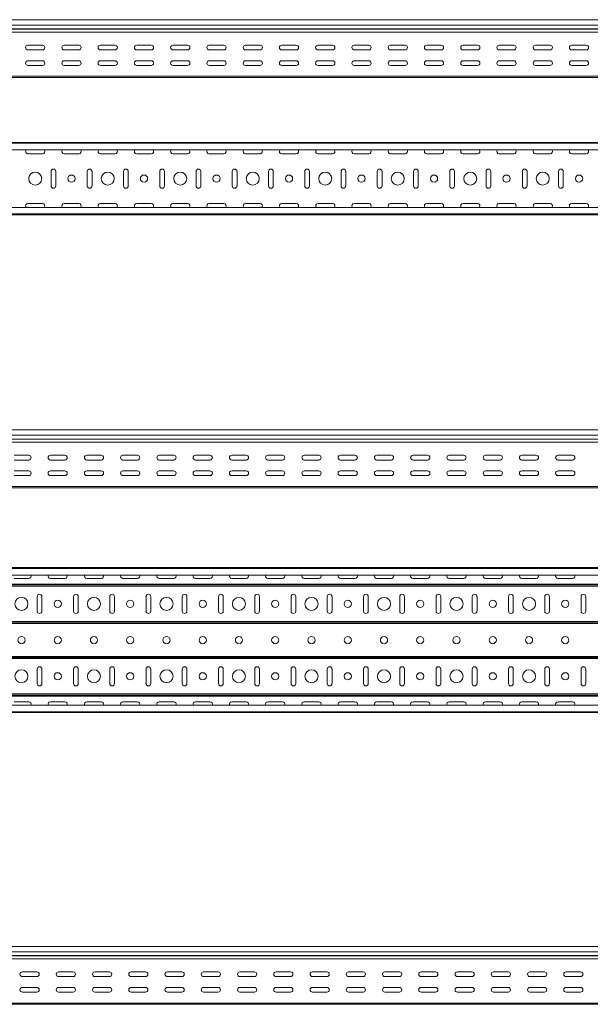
# Model space of a CAD drawing. Header units: millimetres. Extents: x -687 to 2818, y -3045 to -151.
# Tile 10 of 11: x 1198 to 1985, y -1510 to -151. Entities that reach past the tile are written whole.
import ezdxf

# ---------------------------------------------------------------- set-up
doc = ezdxf.new("R2010")
doc.units = ezdxf.units.MM

msp = doc.modelspace()

# ---------------------------------------------------------------- linework, layer by layer
at = {"color": 7, "linetype": 'Continuous', "lineweight": 15}
for p, q in [((2809.2, -151.1), (341.2, -151.1)), ((341.2, -158.6), (2809.2, -158.6)), ((341.2, -163.9), (2809.2, -163.9)), ((341.2, -164.3), (2809.2, -164.3)), ((341.2, -168.4), (2809.2, -168.4)), ((1209.2, -186.4), (1229.2, -186.4)), ((1259.2, -186.4), (1279.2, -186.4)), ((1309.2, -186.4), (1329.2, -186.4)), ((1359.2, -186.4), (1379.2, -186.4)), ((1409.2, -186.4), (1429.2, -186.4)), ((1459.2, -186.4), (1479.2, -186.4)), ((1509.2, -186.4), (1529.2, -186.4)), ((1559.2, -186.4), (1579.2, -186.4)), ((1609.2, -186.4), (1629.2, -186.4)), ((1659.2, -186.4), (1679.2, -186.4)), ((1709.2, -186.4), (1729.2, -186.4)), ((1759.2, -186.4), (1779.2, -186.4)), ((1809.2, -186.4), (1829.2, -186.4)), ((1859.2, -186.4), (1879.2, -186.4)), ((1909.2, -186.4), (1929.2, -186.4)), ((1959.2, -186.4), (1979.2, -186.4)), ((1229.2, -192.9), (1209.2, -192.9)), ((1279.2, -192.9), (1259.2, -192.9)), ((1329.2, -192.9), (1309.2, -192.9)), ((1379.2, -192.9), (1359.2, -192.9)), ((1429.2, -192.9), (1409.2, -192.9)), ((1479.2, -192.9), (1459.2, -192.9)), ((1529.2, -192.9), (1509.2, -192.9)), ((1579.2, -192.9), (1559.2, -192.9)), ((1629.2, -192.9), (1609.2, -192.9)), ((1679.2, -192.9), (1659.2, -192.9)), ((1729.2, -192.9), (1709.2, -192.9)), ((1779.2, -192.9), (1759.2, -192.9)), ((1829.2, -192.9), (1809.2, -192.9)), ((1879.2, -192.9), (1859.2, -192.9)), ((1929.2, -192.9), (1909.2, -192.9)), ((1979.2, -192.9), (1959.2, -192.9)), ((1209.2, -207.9), (1229.2, -207.9)), ((1229.2, -214.4), (1209.2, -214.4)), ((1259.2, -207.9), (1279.2, -207.9)), ((1279.2, -214.4), (1259.2, -214.4)), ((1309.2, -207.9), (1329.2, -207.9)), ((1329.2, -214.4), (1309.2, -214.4)), ((1359.2, -207.9), (1379.2, -207.9)), ((1379.2, -214.4), (1359.2, -214.4)), ((1409.2, -207.9), (1429.2, -207.9)), ((1429.2, -214.4), (1409.2, -214.4)), ((1459.2, -207.9), (1479.2, -207.9)), ((1479.2, -214.4), (1459.2, -214.4)), ((1509.2, -207.9), (1529.2, -207.9)), ((1529.2, -214.4), (1509.2, -214.4)), ((1559.2, -207.9), (1579.2, -207.9)), ((1579.2, -214.4), (1559.2, -214.4)), ((1609.2, -207.9), (1629.2, -207.9)), ((1629.2, -214.4), (1609.2, -214.4)), ((1659.2, -207.9), (1679.2, -207.9)), ((1679.2, -214.4), (1659.2, -214.4)), ((1709.2, -207.9), (1729.2, -207.9)), ((1729.2, -214.4), (1709.2, -214.4)), ((1759.2, -207.9), (1779.2, -207.9)), ((1779.2, -214.4), (1759.2, -214.4)), ((1809.2, -207.9), (1829.2, -207.9)), ((1829.2, -214.4), (1809.2, -214.4)), ((1859.2, -207.9), (1879.2, -207.9)), ((1879.2, -214.4), (1859.2, -214.4)), ((1909.2, -207.9), (1929.2, -207.9)), ((1929.2, -214.4), (1909.2, -214.4)), ((1959.2, -207.9), (1979.2, -207.9)), ((1979.2, -214.4), (1959.2, -214.4)), ((341.2, -229.3), (2809.2, -229.3)), ((341.2, -231.1), (2809.2, -231.1)), ((341.2, -320.5), (2809.2, -320.5)), ((2809.2, -321.6), (341.2, -321.6)), ((341.2, -330.7), (2809.2, -330.7)), ((1209.2, -336.2), (1229.2, -336.2)), ((1259.2, -336.2), (1279.2, -336.2)), ((1309.2, -336.2), (1329.2, -336.2)), ((1359.2, -336.2), (1379.2, -336.2)), ((1409.2, -336.2), (1429.2, -336.2)), ((1459.2, -336.2), (1479.2, -336.2)), ((1509.2, -336.2), (1529.2, -336.2)), ((1559.2, -336.2), (1579.2, -336.2)), ((1609.2, -336.2), (1629.2, -336.2)), ((1659.2, -336.2), (1679.2, -336.2)), ((1709.2, -336.2), (1729.2, -336.2)), ((1759.2, -336.2), (1779.2, -336.2)), ((1809.2, -336.2), (1829.2, -336.2)), ((1859.2, -336.2), (1879.2, -336.2)), ((1909.2, -336.2), (1929.2, -336.2)), ((1959.2, -336.2), (1979.2, -336.2)), ((1241, -360.5), (1241, -380.5)), ((1247.5, -380.5), (1247.5, -360.5)), ((1291, -360.5), (1291, -380.5)), ((1297.5, -380.5), (1297.5, -360.5)), ((1341, -360.5), (1341, -380.5)), ((1347.5, -380.5), (1347.5, -360.5)), ((1391, -360.5), (1391, -380.5)), ((1397.5, -380.5), (1397.5, -360.5)), ((1441, -360.5), (1441, -380.5)), ((1447.5, -380.5), (1447.5, -360.5)), ((1491, -360.5), (1491, -380.5)), ((1497.5, -380.5), (1497.5, -360.5)), ((1541, -360.5), (1541, -380.5)), ((1547.5, -380.5), (1547.5, -360.5)), ((1591, -360.5), (1591, -380.5)), ((1597.5, -380.5), (1597.5, -360.5)), ((1641, -360.5), (1641, -380.5)), ((1647.5, -380.5), (1647.5, -360.5)), ((1691, -360.5), (1691, -380.5)), ((1697.5, -380.5), (1697.5, -360.5)), ((1741, -360.5), (1741, -380.5)), ((1747.5, -380.5), (1747.5, -360.5)), ((1791, -360.5), (1791, -380.5)), ((1797.5, -380.5), (1797.5, -360.5)), ((1841, -360.5), (1841, -380.5)), ((1847.5, -380.5), (1847.5, -360.5)), ((1891, -360.5), (1891, -380.5)), ((1897.5, -380.5), (1897.5, -360.5)), ((1941, -360.5), (1941, -380.5)), ((1947.5, -380.5), (1947.5, -360.5)), ((1229.2, -404.7), (1209.2, -404.7)), ((1279.2, -404.7), (1259.2, -404.7)), ((1329.2, -404.7), (1309.2, -404.7)), ((1379.2, -404.7), (1359.2, -404.7)), ((1429.2, -404.7), (1409.2, -404.7)), ((1479.2, -404.7), (1459.2, -404.7)), ((1529.2, -404.7), (1509.2, -404.7)), ((1579.2, -404.7), (1559.2, -404.7)), ((1629.2, -404.7), (1609.2, -404.7)), ((1679.2, -404.7), (1659.2, -404.7)), ((1729.2, -404.7), (1709.2, -404.7)), ((1779.2, -404.7), (1759.2, -404.7)), ((1829.2, -404.7), (1809.2, -404.7)), ((1879.2, -404.7), (1859.2, -404.7)), ((1929.2, -404.7), (1909.2, -404.7)), ((1979.2, -404.7), (1959.2, -404.7)), ((2809.2, -410.2), (341.2, -410.2)), ((341.2, -419.3), (2809.2, -419.3)), ((341.2, -420.5), (2809.2, -420.5)), ((2790.2, -717.1), (322.2, -717.1)), ((322.2, -724.6), (2790.2, -724.6)), ((322.2, -729.9), (2790.2, -729.9)), ((322.2, -730.2), (2790.2, -730.2)), ((322.2, -734.4), (2790.2, -734.4)), ((1210.2, -752.4), (1190.2, -752.4)), ((1190.2, -758.9), (1210.2, -758.9)), ((1260.2, -752.4), (1240.2, -752.4)), ((1240.2, -758.9), (1260.2, -758.9)), ((1310.2, -752.4), (1290.2, -752.4)), ((1290.2, -758.9), (1310.2, -758.9)), ((1360.2, -752.4), (1340.2, -752.4)), ((1340.2, -758.9), (1360.2, -758.9)), ((1410.2, -752.4), (1390.2, -752.4)), ((1390.2, -758.9), (1410.2, -758.9)), ((1460.2, -752.4), (1440.2, -752.4)), ((1440.2, -758.9), (1460.2, -758.9)), ((1510.2, -752.4), (1490.2, -752.4)), ((1490.2, -758.9), (1510.2, -758.9)), ((1560.2, -752.4), (1540.2, -752.4)), ((1540.2, -758.9), (1560.2, -758.9)), ((1610.2, -752.4), (1590.2, -752.4)), ((1590.2, -758.9), (1610.2, -758.9)), ((1660.2, -752.4), (1640.2, -752.4)), ((1640.2, -758.9), (1660.2, -758.9)), ((1710.2, -752.4), (1690.2, -752.4)), ((1690.2, -758.9), (1710.2, -758.9)), ((1760.2, -752.4), (1740.2, -752.4)), ((1740.2, -758.9), (1760.2, -758.9)), ((1810.2, -752.4), (1790.2, -752.4)), ((1790.2, -758.9), (1810.2, -758.9)), ((1860.2, -752.4), (1840.2, -752.4)), ((1840.2, -758.9), (1860.2, -758.9)), ((1910.2, -752.4), (1890.2, -752.4)), ((1890.2, -758.9), (1910.2, -758.9)), ((1960.2, -752.4), (1940.2, -752.4)), ((1940.2, -758.9), (1960.2, -758.9)), ((1210.2, -773.9), (1190.2, -773.9)), ((1260.2, -773.9), (1240.2, -773.9)), ((1310.2, -773.9), (1290.2, -773.9)), ((1360.2, -773.9), (1340.2, -773.9)), ((1410.2, -773.9), (1390.2, -773.9)), ((1460.2, -773.9), (1440.2, -773.9)), ((1510.2, -773.9), (1490.2, -773.9)), ((1560.2, -773.9), (1540.2, -773.9)), ((1610.2, -773.9), (1590.2, -773.9)), ((1660.2, -773.9), (1640.2, -773.9)), ((1710.2, -773.9), (1690.2, -773.9)), ((1760.2, -773.9), (1740.2, -773.9)), ((1810.2, -773.9), (1790.2, -773.9)), ((1860.2, -773.9), (1840.2, -773.9)), ((1910.2, -773.9), (1890.2, -773.9)), ((1960.2, -773.9), (1940.2, -773.9)), ((1190.2, -780.4), (1210.2, -780.4)), ((1240.2, -780.4), (1260.2, -780.4)), ((1290.2, -780.4), (1310.2, -780.4)), ((1340.2, -780.4), (1360.2, -780.4)), ((1390.2, -780.4), (1410.2, -780.4)), ((1440.2, -780.4), (1460.2, -780.4)), ((1490.2, -780.4), (1510.2, -780.4)), ((1540.2, -780.4), (1560.2, -780.4)), ((1590.2, -780.4), (1610.2, -780.4)), ((1640.2, -780.4), (1660.2, -780.4)), ((1690.2, -780.4), (1710.2, -780.4)), ((1740.2, -780.4), (1760.2, -780.4)), ((1790.2, -780.4), (1810.2, -780.4)), ((1840.2, -780.4), (1860.2, -780.4)), ((1890.2, -780.4), (1910.2, -780.4)), ((1940.2, -780.4), (1960.2, -780.4)), ((322.2, -795.3), (2790.2, -795.3)), ((322.2, -797.1), (2790.2, -797.1)), ((322.2, -907.4), (2790.2, -907.4)), ((2790.2, -908.5), (322.2, -908.5)), ((322.2, -917.6), (2790.2, -917.6)), ((1210.2, -922.4), (1190.2, -922.4)), ((1260.2, -922.4), (1240.2, -922.4)), ((1310.2, -922.4), (1290.2, -922.4)), ((1360.2, -922.4), (1340.2, -922.4)), ((1410.2, -922.4), (1390.2, -922.4)), ((1460.2, -922.4), (1440.2, -922.4)), ((1510.2, -922.4), (1490.2, -922.4)), ((1560.2, -922.4), (1540.2, -922.4)), ((1610.2, -922.4), (1590.2, -922.4)), ((1660.2, -922.4), (1640.2, -922.4)), ((1710.2, -922.4), (1690.2, -922.4)), ((1760.2, -922.4), (1740.2, -922.4)), ((1810.2, -922.4), (1790.2, -922.4)), ((1860.2, -922.4), (1840.2, -922.4)), ((1910.2, -922.4), (1890.2, -922.4)), ((1960.2, -922.4), (1940.2, -922.4)), ((322.2, -930.2), (2790.2, -930.2)), ((322.2, -931.3), (2790.2, -931.3)), ((322.2, -931.3), (2790.2, -931.3)), ((322.2, -933), (2790.2, -933)), ((1222, -967.4), (1222, -947.4)), ((1228.5, -947.4), (1228.5, -967.4)), ((1272, -967.4), (1272, -947.4)), ((1278.5, -947.4), (1278.5, -967.4)), ((1322, -967.4), (1322, -947.4)), ((1328.5, -947.4), (1328.5, -967.4)), ((1372, -967.4), (1372, -947.4)), ((1378.5, -947.4), (1378.5, -967.4)), ((1422, -967.4), (1422, -947.4)), ((1428.5, -947.4), (1428.5, -967.4)), ((1472, -967.4), (1472, -947.4)), ((1478.5, -947.4), (1478.5, -967.4)), ((1522, -967.4), (1522, -947.4)), ((1528.5, -947.4), (1528.5, -967.4)), ((1572, -967.4), (1572, -947.4)), ((1578.5, -947.4), (1578.5, -967.4)), ((1622, -967.4), (1622, -947.4)), ((1628.5, -947.4), (1628.5, -967.4)), ((1672, -967.4), (1672, -947.4)), ((1678.5, -947.4), (1678.5, -967.4)), ((1722, -967.4), (1722, -947.4)), ((1728.5, -947.4), (1728.5, -967.4)), ((1772, -967.4), (1772, -947.4)), ((1778.5, -947.4), (1778.5, -967.4)), ((1822, -967.4), (1822, -947.4)), ((1828.5, -947.4), (1828.5, -967.4)), ((1872, -967.4), (1872, -947.4)), ((1878.5, -947.4), (1878.5, -967.4)), ((1922, -967.4), (1922, -947.4)), ((1928.5, -947.4), (1928.5, -967.4)), ((1972, -967.4), (1972, -947.4)), ((1978.5, -947.4), (1978.5, -967.4)), ((322.2, -981.8), (2790.2, -981.8)), ((322.2, -983.5), (2790.2, -983.5)), ((322.2, -983.5), (2790.2, -983.5)), ((322.2, -984.6), (2790.2, -984.6)), ((322.2, -1030.2), (2790.2, -1030.2)), ((322.2, -1031.3), (2790.2, -1031.3)), ((322.2, -1031.3), (2790.2, -1031.3)), ((322.2, -1033), (2790.2, -1033)), ((1222, -1067.4), (1222, -1047.4)), ((1228.5, -1047.4), (1228.5, -1067.4)), ((1272, -1067.4), (1272, -1047.4)), ((1278.5, -1047.4), (1278.5, -1067.4)), ((1322, -1067.4), (1322, -1047.4)), ((1328.5, -1047.4), (1328.5, -1067.4)), ((1372, -1067.4), (1372, -1047.4)), ((1378.5, -1047.4), (1378.5, -1067.4)), ((1422, -1067.4), (1422, -1047.4)), ((1428.5, -1047.4), (1428.5, -1067.4)), ((1472, -1067.4), (1472, -1047.4)), ((1478.5, -1047.4), (1478.5, -1067.4)), ((1522, -1067.4), (1522, -1047.4)), ((1528.5, -1047.4), (1528.5, -1067.4)), ((1572, -1067.4), (1572, -1047.4)), ((1578.5, -1047.4), (1578.5, -1067.4)), ((1622, -1067.4), (1622, -1047.4)), ((1628.5, -1047.4), (1628.5, -1067.4)), ((1672, -1067.4), (1672, -1047.4)), ((1678.5, -1047.4), (1678.5, -1067.4)), ((1722, -1067.4), (1722, -1047.4)), ((1728.5, -1047.4), (1728.5, -1067.4)), ((1772, -1067.4), (1772, -1047.4)), ((1778.5, -1047.4), (1778.5, -1067.4)), ((1822, -1067.4), (1822, -1047.4)), ((1828.5, -1047.4), (1828.5, -1067.4)), ((1872, -1067.4), (1872, -1047.4)), ((1878.5, -1047.4), (1878.5, -1067.4)), ((1922, -1067.4), (1922, -1047.4)), ((1928.5, -1047.4), (1928.5, -1067.4)), ((1972, -1067.4), (1972, -1047.4)), ((1978.5, -1047.4), (1978.5, -1067.4)), ((322.2, -1081.8), (2790.2, -1081.8)), ((322.2, -1083.5), (2790.2, -1083.5)), ((322.2, -1083.5), (2790.2, -1083.5)), ((322.2, -1084.6), (2790.2, -1084.6)), ((2790.2, -1097.2), (322.2, -1097.2)), ((1190.2, -1092.4), (1210.2, -1092.4)), ((1240.2, -1092.4), (1260.2, -1092.4)), ((1290.2, -1092.4), (1310.2, -1092.4)), ((1340.2, -1092.4), (1360.2, -1092.4)), ((1390.2, -1092.4), (1410.2, -1092.4)), ((1440.2, -1092.4), (1460.2, -1092.4)), ((1490.2, -1092.4), (1510.2, -1092.4)), ((1540.2, -1092.4), (1560.2, -1092.4)), ((1590.2, -1092.4), (1610.2, -1092.4)), ((1640.2, -1092.4), (1660.2, -1092.4)), ((1690.2, -1092.4), (1710.2, -1092.4)), ((1740.2, -1092.4), (1760.2, -1092.4)), ((1790.2, -1092.4), (1810.2, -1092.4)), ((1840.2, -1092.4), (1860.2, -1092.4)), ((1890.2, -1092.4), (1910.2, -1092.4)), ((1940.2, -1092.4), (1960.2, -1092.4)), ((322.2, -1106.3), (2790.2, -1106.3)), ((322.2, -1107.4), (2790.2, -1107.4)), ((2801.4, -1430.1), (333.4, -1430.1)), ((333.4, -1437.6), (2801.4, -1437.6)), ((333.4, -1442.9), (2801.4, -1442.9)), ((333.4, -1443.2), (2801.4, -1443.2)), ((333.4, -1447.4), (2801.4, -1447.4)), ((1221.4, -1465.4), (1201.4, -1465.4)), ((1271.4, -1465.4), (1251.4, -1465.4)), ((1321.4, -1465.4), (1301.4, -1465.4)), ((1371.4, -1465.4), (1351.4, -1465.4)), ((1421.4, -1465.4), (1401.4, -1465.4)), ((1471.4, -1465.4), (1451.4, -1465.4)), ((1521.4, -1465.4), (1501.4, -1465.4)), ((1571.4, -1465.4), (1551.4, -1465.4)), ((1621.4, -1465.4), (1601.4, -1465.4)), ((1671.4, -1465.4), (1651.4, -1465.4)), ((1721.4, -1465.4), (1701.4, -1465.4)), ((1771.4, -1465.4), (1751.4, -1465.4)), ((1821.4, -1465.4), (1801.4, -1465.4)), ((1871.4, -1465.4), (1851.4, -1465.4)), ((1921.4, -1465.4), (1901.4, -1465.4)), ((1971.4, -1465.4), (1951.4, -1465.4)), ((1201.4, -1471.9), (1221.4, -1471.9)), ((1251.4, -1471.9), (1271.4, -1471.9)), ((1301.4, -1471.9), (1321.4, -1471.9)), ((1351.4, -1471.9), (1371.4, -1471.9)), ((1401.4, -1471.9), (1421.4, -1471.9)), ((1451.4, -1471.9), (1471.4, -1471.9)), ((1501.4, -1471.9), (1521.4, -1471.9)), ((1551.4, -1471.9), (1571.4, -1471.9)), ((1601.4, -1471.9), (1621.4, -1471.9)), ((1651.4, -1471.9), (1671.4, -1471.9)), ((1701.4, -1471.9), (1721.4, -1471.9)), ((1751.4, -1471.9), (1771.4, -1471.9)), ((1801.4, -1471.9), (1821.4, -1471.9)), ((1851.4, -1471.9), (1871.4, -1471.9)), ((1901.4, -1471.9), (1921.4, -1471.9)), ((1951.4, -1471.9), (1971.4, -1471.9)), ((1221.4, -1486.9), (1201.4, -1486.9)), ((1201.4, -1493.4), (1221.4, -1493.4)), ((1271.4, -1486.9), (1251.4, -1486.9)), ((1251.4, -1493.4), (1271.4, -1493.4)), ((1321.4, -1486.9), (1301.4, -1486.9)), ((1301.4, -1493.4), (1321.4, -1493.4)), ((1371.4, -1486.9), (1351.4, -1486.9)), ((1351.4, -1493.4), (1371.4, -1493.4)), ((1421.4, -1486.9), (1401.4, -1486.9)), ((1401.4, -1493.4), (1421.4, -1493.4)), ((1471.4, -1486.9), (1451.4, -1486.9)), ((1451.4, -1493.4), (1471.4, -1493.4)), ((1521.4, -1486.9), (1501.4, -1486.9)), ((1501.4, -1493.4), (1521.4, -1493.4)), ((1571.4, -1486.9), (1551.4, -1486.9)), ((1551.4, -1493.4), (1571.4, -1493.4)), ((1621.4, -1486.9), (1601.4, -1486.9)), ((1601.4, -1493.4), (1621.4, -1493.4)), ((1671.4, -1486.9), (1651.4, -1486.9)), ((1651.4, -1493.4), (1671.4, -1493.4)), ((1721.4, -1486.9), (1701.4, -1486.9)), ((1701.4, -1493.4), (1721.4, -1493.4)), ((1771.4, -1486.9), (1751.4, -1486.9)), ((1751.4, -1493.4), (1771.4, -1493.4)), ((1821.4, -1486.9), (1801.4, -1486.9)), ((1801.4, -1493.4), (1821.4, -1493.4)), ((1871.4, -1486.9), (1851.4, -1486.9)), ((1851.4, -1493.4), (1871.4, -1493.4)), ((1921.4, -1486.9), (1901.4, -1486.9)), ((1901.4, -1493.4), (1921.4, -1493.4)), ((1971.4, -1486.9), (1951.4, -1486.9)), ((1951.4, -1493.4), (1971.4, -1493.4)), ((333.4, -1508.3), (2801.4, -1508.3)), ((333.4, -1510.1), (2801.4, -1510.1))]:
    msp.add_line(p, q, dxfattribs=at)
for centre, radius in [((1219.2, -370.5), 9), ((1269.2, -370.5), 5), ((1319.2, -370.5), 9), ((1369.2, -370.5), 5), ((1419.2, -370.5), 9), ((1469.2, -370.5), 5), ((1519.2, -370.5), 9), ((1569.2, -370.5), 5), ((1619.2, -370.5), 9), ((1669.2, -370.5), 5), ((1719.2, -370.5), 9), ((1769.2, -370.5), 5), ((1819.2, -370.5), 9), ((1869.2, -370.5), 5), ((1919.2, -370.5), 9), ((1969.2, -370.5), 5), ((1200.2, -957.4), 9), ((1300.2, -957.4), 9), ((1400.2, -957.4), 9), ((1500.2, -957.4), 9), ((1600.2, -957.4), 9), ((1700.2, -957.4), 9), ((1800.2, -957.4), 9), ((1900.2, -957.4), 9), ((1250.2, -957.4), 5), ((1350.2, -957.4), 5), ((1450.2, -957.4), 5), ((1550.2, -957.4), 5), ((1650.2, -957.4), 5), ((1750.2, -957.4), 5), ((1850.2, -957.4), 5), ((1950.2, -957.4), 5), ((1200.2, -1007.4), 5), ((1250.2, -1007.4), 5), ((1300.2, -1007.4), 5), ((1350.2, -1007.4), 5), ((1400.2, -1007.4), 5), ((1450.2, -1007.4), 5), ((1500.2, -1007.4), 5), ((1550.2, -1007.4), 5), ((1600.2, -1007.4), 5), ((1650.2, -1007.4), 5), ((1700.2, -1007.4), 5), ((1750.2, -1007.4), 5), ((1800.2, -1007.4), 5), ((1850.2, -1007.4), 5), ((1900.2, -1007.4), 5), ((1950.2, -1007.4), 5), ((1200.2, -1057.4), 9), ((1250.2, -1057.4), 5), ((1300.2, -1057.4), 9), ((1350.2, -1057.4), 5), ((1400.2, -1057.4), 9), ((1450.2, -1057.4), 5), ((1500.2, -1057.4), 9), ((1550.2, -1057.4), 5), ((1600.2, -1057.4), 9), ((1650.2, -1057.4), 5), ((1700.2, -1057.4), 9), ((1750.2, -1057.4), 5), ((1800.2, -1057.4), 9), ((1850.2, -1057.4), 5), ((1900.2, -1057.4), 9), ((1950.2, -1057.4), 5)]:
    msp.add_circle(centre, radius, dxfattribs=at)
for centre, start, end in [((1209.2, -189.6), 90, 270), ((1229.2, -189.6), 270, 90), ((1259.2, -189.6), 90, 270), ((1279.2, -189.6), 270, 90), ((1309.2, -189.6), 90, 270), ((1329.2, -189.6), 270, 90), ((1359.2, -189.6), 90, 270), ((1379.2, -189.6), 270, 90), ((1409.2, -189.6), 90, 270), ((1429.2, -189.6), 270, 90), ((1459.2, -189.6), 90, 270), ((1479.2, -189.6), 270, 90), ((1509.2, -189.6), 90, 270), ((1529.2, -189.6), 270, 90), ((1559.2, -189.6), 90, 270), ((1579.2, -189.6), 270, 90), ((1609.2, -189.6), 90, 270), ((1629.2, -189.6), 270, 90), ((1659.2, -189.6), 90, 270), ((1679.2, -189.6), 270, 90), ((1709.2, -189.6), 90, 270), ((1729.2, -189.6), 270, 90), ((1759.2, -189.6), 90, 270), ((1779.2, -189.6), 270, 90), ((1809.2, -189.6), 90, 270), ((1829.2, -189.6), 270, 90), ((1859.2, -189.6), 90, 270), ((1879.2, -189.6), 270, 90), ((1909.2, -189.6), 90, 270), ((1929.2, -189.6), 270, 90), ((1959.2, -189.6), 90, 270), ((1979.2, -189.6), 270, 90), ((1209.2, -211.1), 90, 270), ((1229.2, -211.1), 270, 90), ((1259.2, -211.1), 90, 270), ((1279.2, -211.1), 270, 90), ((1309.2, -211.1), 90, 270), ((1329.2, -211.1), 270, 90), ((1359.2, -211.1), 90, 270), ((1379.2, -211.1), 270, 90), ((1409.2, -211.1), 90, 270), ((1429.2, -211.1), 270, 90), ((1459.2, -211.1), 90, 270), ((1479.2, -211.1), 270, 90), ((1509.2, -211.1), 90, 270), ((1529.2, -211.1), 270, 90), ((1559.2, -211.1), 90, 270), ((1579.2, -211.1), 270, 90), ((1609.2, -211.1), 90, 270), ((1629.2, -211.1), 270, 90), ((1659.2, -211.1), 90, 270), ((1679.2, -211.1), 270, 90), ((1709.2, -211.1), 90, 270), ((1729.2, -211.1), 270, 90), ((1759.2, -211.1), 90, 270), ((1779.2, -211.1), 270, 90), ((1809.2, -211.1), 90, 270), ((1829.2, -211.1), 270, 90), ((1859.2, -211.1), 90, 270), ((1879.2, -211.1), 270, 90), ((1909.2, -211.1), 90, 270), ((1929.2, -211.1), 270, 90), ((1959.2, -211.1), 90, 270), ((1979.2, -211.1), 270, 90), ((1209.2, -333), 135.573, 270), ((1229.2, -333), 270, 44.427), ((1259.2, -333), 135.573, 270), ((1279.2, -333), 270, 44.427), ((1309.2, -333), 135.573, 270), ((1329.2, -333), 270, 44.427), ((1359.2, -333), 135.573, 270), ((1379.2, -333), 270, 44.427), ((1409.2, -333), 135.573, 270), ((1429.2, -333), 270, 44.427), ((1459.2, -333), 135.573, 270), ((1479.2, -333), 270, 44.427), ((1509.2, -333), 135.573, 270), ((1529.2, -333), 270, 44.427), ((1559.2, -333), 135.573, 270), ((1579.2, -333), 270, 44.427), ((1609.2, -333), 135.573, 270), ((1629.2, -333), 270, 44.427), ((1659.2, -333), 135.573, 270), ((1679.2, -333), 270, 44.427), ((1709.2, -333), 135.573, 270), ((1729.2, -333), 270, 44.427), ((1759.2, -333), 135.573, 270), ((1779.2, -333), 270, 44.427), ((1809.2, -333), 135.573, 270), ((1829.2, -333), 270, 44.427), ((1859.2, -333), 135.573, 270), ((1879.2, -333), 270, 44.427), ((1909.2, -333), 135.573, 270), ((1929.2, -333), 270, 44.427), ((1959.2, -333), 135.573, 270), ((1979.2, -333), 270, 44.427), ((1244.2, -360.5), 0, 180), ((1294.2, -360.5), 0, 180), ((1344.2, -360.5), 0, 180), ((1394.2, -360.5), 0, 180), ((1444.2, -360.5), 0, 180), ((1494.2, -360.5), 0, 180), ((1544.2, -360.5), 0, 180), ((1594.2, -360.5), 0, 180), ((1644.2, -360.5), 0, 180), ((1694.2, -360.5), 0, 180), ((1744.2, -360.5), 0, 180), ((1794.2, -360.5), 0, 180), ((1844.2, -360.5), 0, 180), ((1894.2, -360.5), 0, 180), ((1944.2, -360.5), 0, 180), ((1244.2, -380.5), 180, 0), ((1294.2, -380.5), 180, 0), ((1344.2, -380.5), 180, 0), ((1394.2, -380.5), 180, 0), ((1444.2, -380.5), 180, 0), ((1494.2, -380.5), 180, 0), ((1544.2, -380.5), 180, 0), ((1594.2, -380.5), 180, 0), ((1644.2, -380.5), 180, 0), ((1694.2, -380.5), 180, 0), ((1744.2, -380.5), 180, 0), ((1794.2, -380.5), 180, 0), ((1844.2, -380.5), 180, 0), ((1894.2, -380.5), 180, 0), ((1944.2, -380.5), 180, 0), ((1209.2, -408), 90, 224.427), ((1229.2, -408), 315.573, 90), ((1259.2, -408), 90, 224.427), ((1279.2, -408), 315.573, 90), ((1309.2, -408), 90, 224.427), ((1329.2, -408), 315.573, 90), ((1359.2, -408), 90, 224.427), ((1379.2, -408), 315.573, 90), ((1409.2, -408), 90, 224.427), ((1429.2, -408), 315.573, 90), ((1459.2, -408), 90, 224.427), ((1479.2, -408), 315.573, 90), ((1509.2, -408), 90, 224.427), ((1529.2, -408), 315.573, 90), ((1559.2, -408), 90, 224.427), ((1579.2, -408), 315.573, 90), ((1609.2, -408), 90, 224.427), ((1629.2, -408), 315.573, 90), ((1659.2, -408), 90, 224.427), ((1679.2, -408), 315.573, 90), ((1709.2, -408), 90, 224.427), ((1729.2, -408), 315.573, 90), ((1759.2, -408), 90, 224.427), ((1779.2, -408), 315.573, 90), ((1809.2, -408), 90, 224.427), ((1829.2, -408), 315.573, 90), ((1859.2, -408), 90, 224.427), ((1879.2, -408), 315.573, 90), ((1909.2, -408), 90, 224.427), ((1929.2, -408), 315.573, 90), ((1959.2, -408), 90, 224.427), ((1979.2, -408), 315.573, 90), ((1210.2, -755.6), 270, 90), ((1240.2, -755.6), 90, 270), ((1260.2, -755.6), 270, 90), ((1290.2, -755.6), 90, 270), ((1310.2, -755.6), 270, 90), ((1340.2, -755.6), 90, 270), ((1360.2, -755.6), 270, 90), ((1390.2, -755.6), 90, 270), ((1410.2, -755.6), 270, 90), ((1440.2, -755.6), 90, 270), ((1460.2, -755.6), 270, 90), ((1490.2, -755.6), 90, 270), ((1510.2, -755.6), 270, 90), ((1540.2, -755.6), 90, 270), ((1560.2, -755.6), 270, 90), ((1590.2, -755.6), 90, 270), ((1610.2, -755.6), 270, 90), ((1640.2, -755.6), 90, 270), ((1660.2, -755.6), 270, 90), ((1690.2, -755.6), 90, 270), ((1710.2, -755.6), 270, 90), ((1740.2, -755.6), 90, 270), ((1760.2, -755.6), 270, 90), ((1790.2, -755.6), 90, 270), ((1810.2, -755.6), 270, 90), ((1840.2, -755.6), 90, 270), ((1860.2, -755.6), 270, 90), ((1890.2, -755.6), 90, 270), ((1910.2, -755.6), 270, 90), ((1940.2, -755.6), 90, 270), ((1960.2, -755.6), 270, 90), ((1210.2, -777.1), 270, 90), ((1240.2, -777.1), 90, 270), ((1260.2, -777.1), 270, 90), ((1290.2, -777.1), 90, 270), ((1310.2, -777.1), 270, 90), ((1340.2, -777.1), 90, 270), ((1360.2, -777.1), 270, 90), ((1390.2, -777.1), 90, 270), ((1410.2, -777.1), 270, 90), ((1440.2, -777.1), 90, 270), ((1460.2, -777.1), 270, 90), ((1490.2, -777.1), 90, 270), ((1510.2, -777.1), 270, 90), ((1540.2, -777.1), 90, 270), ((1560.2, -777.1), 270, 90), ((1590.2, -777.1), 90, 270), ((1610.2, -777.1), 270, 90), ((1640.2, -777.1), 90, 270), ((1660.2, -777.1), 270, 90), ((1690.2, -777.1), 90, 270), ((1710.2, -777.1), 270, 90), ((1740.2, -777.1), 90, 270), ((1760.2, -777.1), 270, 90), ((1790.2, -777.1), 90, 270), ((1810.2, -777.1), 270, 90), ((1840.2, -777.1), 90, 270), ((1860.2, -777.1), 270, 90), ((1890.2, -777.1), 90, 270), ((1910.2, -777.1), 270, 90), ((1940.2, -777.1), 90, 270), ((1960.2, -777.1), 270, 90), ((1210.2, -919.1), 270, 27.7849), ((1240.2, -919.1), 152.2151, 270), ((1260.2, -919.1), 270, 27.7849), ((1290.2, -919.1), 152.2151, 270), ((1310.2, -919.1), 270, 27.7849), ((1340.2, -919.1), 152.2151, 270), ((1360.2, -919.1), 270, 27.7849), ((1390.2, -919.1), 152.2151, 270), ((1410.2, -919.1), 270, 27.7849), ((1440.2, -919.1), 152.2151, 270), ((1460.2, -919.1), 270, 27.7849), ((1490.2, -919.1), 152.2151, 270), ((1510.2, -919.1), 270, 27.7849), ((1540.2, -919.1), 152.2151, 270), ((1560.2, -919.1), 270, 27.7849), ((1590.2, -919.1), 152.2151, 270), ((1610.2, -919.1), 270, 27.7849), ((1640.2, -919.1), 152.2151, 270), ((1660.2, -919.1), 270, 27.7849), ((1690.2, -919.1), 152.2151, 270), ((1710.2, -919.1), 270, 27.7849), ((1740.2, -919.1), 152.2151, 270), ((1760.2, -919.1), 270, 27.7849), ((1790.2, -919.1), 152.2151, 270), ((1810.2, -919.1), 270, 27.7849), ((1840.2, -919.1), 152.2151, 270), ((1860.2, -919.1), 270, 27.7849), ((1890.2, -919.1), 152.2151, 270), ((1910.2, -919.1), 270, 27.7849), ((1940.2, -919.1), 152.2151, 270), ((1960.2, -919.1), 270, 27.7849), ((1225.2, -947.4), 0, 180), ((1275.2, -947.4), 0, 180), ((1325.2, -947.4), 0, 180), ((1375.2, -947.4), 0, 180), ((1425.2, -947.4), 0, 180), ((1475.2, -947.4), 0, 180), ((1525.2, -947.4), 0, 180), ((1575.2, -947.4), 0, 180), ((1625.2, -947.4), 0, 180), ((1675.2, -947.4), 0, 180), ((1725.2, -947.4), 0, 180), ((1775.2, -947.4), 0, 180), ((1825.2, -947.4), 0, 180), ((1875.2, -947.4), 0, 180), ((1925.2, -947.4), 0, 180), ((1975.2, -947.4), 0, 180), ((1225.2, -967.4), 180, 0), ((1275.2, -967.4), 180, 0), ((1325.2, -967.4), 180, 0), ((1375.2, -967.4), 180, 0), ((1425.2, -967.4), 180, 0), ((1475.2, -967.4), 180, 0), ((1525.2, -967.4), 180, 0), ((1575.2, -967.4), 180, 0), ((1625.2, -967.4), 180, 0), ((1675.2, -967.4), 180, 0), ((1725.2, -967.4), 180, 0), ((1775.2, -967.4), 180, 0), ((1825.2, -967.4), 180, 0), ((1875.2, -967.4), 180, 0), ((1925.2, -967.4), 180, 0), ((1975.2, -967.4), 180, 0), ((1225.2, -1047.4), 0, 180), ((1275.2, -1047.4), 0, 180), ((1325.2, -1047.4), 0, 180), ((1375.2, -1047.4), 0, 180), ((1425.2, -1047.4), 0, 180), ((1475.2, -1047.4), 0, 180), ((1525.2, -1047.4), 0, 180), ((1575.2, -1047.4), 0, 180), ((1625.2, -1047.4), 0, 180), ((1675.2, -1047.4), 0, 180), ((1725.2, -1047.4), 0, 180), ((1775.2, -1047.4), 0, 180), ((1825.2, -1047.4), 0, 180), ((1875.2, -1047.4), 0, 180), ((1925.2, -1047.4), 0, 180), ((1975.2, -1047.4), 0, 180), ((1225.2, -1067.4), 180, 0), ((1275.2, -1067.4), 180, 0), ((1325.2, -1067.4), 180, 0), ((1375.2, -1067.4), 180, 0), ((1425.2, -1067.4), 180, 0), ((1475.2, -1067.4), 180, 0), ((1525.2, -1067.4), 180, 0), ((1575.2, -1067.4), 180, 0), ((1625.2, -1067.4), 180, 0), ((1675.2, -1067.4), 180, 0), ((1725.2, -1067.4), 180, 0), ((1775.2, -1067.4), 180, 0), ((1825.2, -1067.4), 180, 0), ((1875.2, -1067.4), 180, 0), ((1925.2, -1067.4), 180, 0), ((1975.2, -1067.4), 180, 0), ((1210.2, -1095.7), 332.2151, 90), ((1240.2, -1095.7), 90, 207.7849), ((1260.2, -1095.7), 332.2151, 90), ((1290.2, -1095.7), 90, 207.7849), ((1310.2, -1095.7), 332.2151, 90), ((1340.2, -1095.7), 90, 207.7849), ((1360.2, -1095.7), 332.2151, 90), ((1390.2, -1095.7), 90, 207.7849), ((1410.2, -1095.7), 332.2151, 90), ((1440.2, -1095.7), 90, 207.7849), ((1460.2, -1095.7), 332.2151, 90), ((1490.2, -1095.7), 90, 207.7849), ((1510.2, -1095.7), 332.2151, 90), ((1540.2, -1095.7), 90, 207.7849), ((1560.2, -1095.7), 332.2151, 90), ((1590.2, -1095.7), 90, 207.7849), ((1610.2, -1095.7), 332.2151, 90), ((1640.2, -1095.7), 90, 207.7849), ((1660.2, -1095.7), 332.2151, 90), ((1690.2, -1095.7), 90, 207.7849), ((1710.2, -1095.7), 332.2151, 90), ((1740.2, -1095.7), 90, 207.7849), ((1760.2, -1095.7), 332.2151, 90), ((1790.2, -1095.7), 90, 207.7849), ((1810.2, -1095.7), 332.2151, 90), ((1840.2, -1095.7), 90, 207.7849), ((1860.2, -1095.7), 332.2151, 90), ((1890.2, -1095.7), 90, 207.7849), ((1910.2, -1095.7), 332.2151, 90), ((1940.2, -1095.7), 90, 207.7849), ((1960.2, -1095.7), 332.2151, 90), ((1201.4, -1468.6), 90, 270), ((1221.4, -1468.6), 270, 90), ((1251.4, -1468.6), 90, 270), ((1271.4, -1468.6), 270, 90), ((1301.4, -1468.6), 90, 270), ((1321.4, -1468.6), 270, 90), ((1351.4, -1468.6), 90, 270), ((1371.4, -1468.6), 270, 90), ((1401.4, -1468.6), 90, 270), ((1421.4, -1468.6), 270, 90), ((1451.4, -1468.6), 90, 270), ((1471.4, -1468.6), 270, 90), ((1501.4, -1468.6), 90, 270), ((1521.4, -1468.6), 270, 90), ((1551.4, -1468.6), 90, 270), ((1571.4, -1468.6), 270, 90), ((1601.4, -1468.6), 90, 270), ((1621.4, -1468.6), 270, 90), ((1651.4, -1468.6), 90, 270), ((1671.4, -1468.6), 270, 90), ((1701.4, -1468.6), 90, 270), ((1721.4, -1468.6), 270, 90), ((1751.4, -1468.6), 90, 270), ((1771.4, -1468.6), 270, 90), ((1801.4, -1468.6), 90, 270), ((1821.4, -1468.6), 270, 90), ((1851.4, -1468.6), 90, 270), ((1871.4, -1468.6), 270, 90), ((1901.4, -1468.6), 90, 270), ((1921.4, -1468.6), 270, 90), ((1951.4, -1468.6), 90, 270), ((1971.4, -1468.6), 270, 90), ((1201.4, -1490.1), 90, 270), ((1221.4, -1490.1), 270, 90), ((1251.4, -1490.1), 90, 270), ((1271.4, -1490.1), 270, 90), ((1301.4, -1490.1), 90, 270), ((1321.4, -1490.1), 270, 90), ((1351.4, -1490.1), 90, 270), ((1371.4, -1490.1), 270, 90), ((1401.4, -1490.1), 90, 270), ((1421.4, -1490.1), 270, 90), ((1451.4, -1490.1), 90, 270), ((1471.4, -1490.1), 270, 90), ((1501.4, -1490.1), 90, 270), ((1521.4, -1490.1), 270, 90), ((1551.4, -1490.1), 90, 270), ((1571.4, -1490.1), 270, 90), ((1601.4, -1490.1), 90, 270), ((1621.4, -1490.1), 270, 90), ((1651.4, -1490.1), 90, 270), ((1671.4, -1490.1), 270, 90), ((1701.4, -1490.1), 90, 270), ((1721.4, -1490.1), 270, 90), ((1751.4, -1490.1), 90, 270), ((1771.4, -1490.1), 270, 90), ((1801.4, -1490.1), 90, 270), ((1821.4, -1490.1), 270, 90), ((1851.4, -1490.1), 90, 270), ((1871.4, -1490.1), 270, 90), ((1901.4, -1490.1), 90, 270), ((1921.4, -1490.1), 270, 90), ((1951.4, -1490.1), 90, 270), ((1971.4, -1490.1), 270, 90)]:
    msp.add_arc(centre, 3.25, start, end, dxfattribs=at)

doc.saveas('drawing.dxf')
